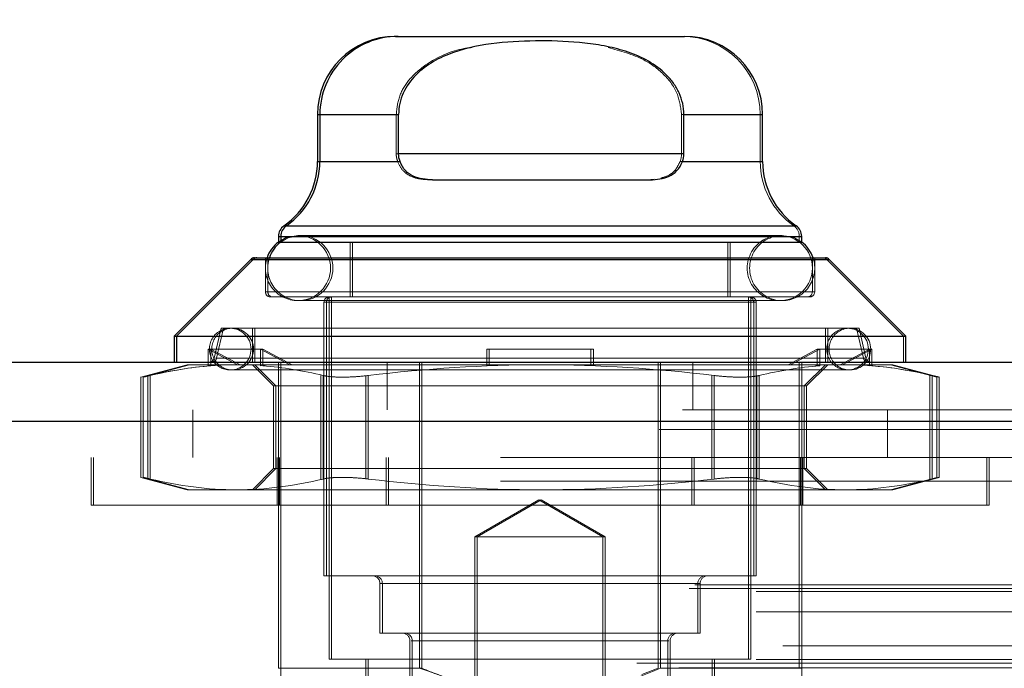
# Model space of a CAD drawing. Header units: inches. Extents: x 0.2 to 10.8, y 0.2 to 8.2.
# Tile 23 of 156: x 4.0238 to 4.0982, y 2.3393 to 2.3883. Entities that reach past the tile are written whole.
import ezdxf

# ---------------------------------------------------------------- set-up
doc = ezdxf.new("R2010")
doc.units = ezdxf.units.IN
doc.header["$MEASUREMENT"] = 0
doc.linetypes.add('HIDDEN', pattern=[0.07500000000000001, 0.05, -0.025])
doc.layers.add('DIMENSIONS', color=140, linetype='Continuous')
doc.styles.add('SLDTEXTSTYLE0', font='TXT', dxfattribs={"width": 0.7})
doc.dimstyles.new('SLDDIMSTYLE0', dxfattribs={"dimtxt": 0.0849609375, "dimasz": 0.13, "dimexe": 0, "dimexo": 0.0625, "dimgap": 0.021240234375, "dimtad": 0, "dimtih": 1, "dimtoh": 1, "dimlfac": 20, "dimrnd": 1e-09, "dimzin": 12, "dimdsep": 46, "dimtxsty": 'SLDTEXTSTYLE0', "dimsah": 1, "dimcen": 0.09, "dimadec": 0, "dimazin": 3, "dimtfac": 1, "dimtofl": 0, "dimtmove": 0, "dimatfit": 3, "dimfxl": 0, "dimfrac": 2, "dimtolj": 1, "dimtzin": 12, "dimarcsym": 0})

# ---------------------------------------------------------------- blocks, each defined once
blk = doc.blocks.new('_D_26')
at = {"layer": 'DIMENSIONS'}
for p, q in [((2.900576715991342, 2.363967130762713), (2.900576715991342, 2.770758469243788)), ((4.577476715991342, 2.363967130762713), (4.577476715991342, 2.770758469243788)), ((2.900576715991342, 2.645758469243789), (3.460934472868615, 2.645758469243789)), ((3.576060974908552, 2.645758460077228), (3.547530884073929, 2.645758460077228)), ((3.547530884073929, 2.645758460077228), (3.547530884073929, 2.510727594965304)), ((3.899209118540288, 2.645758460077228), (3.927739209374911, 2.645758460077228)), ((3.927739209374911, 2.645758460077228), (3.927739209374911, 2.510727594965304)), ((4.577476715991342, 2.645758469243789), (4.014335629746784, 2.645758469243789)), ((3.547530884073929, 2.510727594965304), (3.576060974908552, 2.510727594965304)), ((3.927739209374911, 2.510727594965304), (3.899209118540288, 2.510727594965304))]:
    blk.add_line(p, q, dxfattribs=at)
for points in [[(2.900576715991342, 2.645758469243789), (3.030576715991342, 2.625758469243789), (3.030576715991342, 2.665758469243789)], [(4.577476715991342, 2.645758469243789), (4.447476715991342, 2.665758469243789), (4.447476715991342, 2.625758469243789)]]:
    blk.add_solid(points, dxfattribs=at)
at = {"layer": 'DIMENSIONS', "char_height": 0.08333333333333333, "attachment_point": 1, "style": 'SLDTEXTSTYLE0'}
for s, insert in [('33.54', (3.576060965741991, 2.772200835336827)), ('851.9', (3.576060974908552, 2.618149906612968))]:
    blk.add_mtext(s, dxfattribs=dict(at, insert=insert))

msp = doc.modelspace()

# ---------------------------------------------------------------- linework, layer by layer
at = {"color": 7, "linetype": 'Continuous', "lineweight": 25}
for p, q in [((4.052239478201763, 2.387030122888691), (4.052419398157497, 2.387030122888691)), ((4.052419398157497, 2.387030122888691), (4.074072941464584, 2.387030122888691)), ((4.046333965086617, 2.381124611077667), (4.046333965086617, 2.377577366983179)), ((4.046333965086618, 2.381124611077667), (4.046513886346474, 2.381124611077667)), ((4.046513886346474, 2.381124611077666), (4.046513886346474, 2.377577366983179)), ((4.046513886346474, 2.381124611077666), (4.052464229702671, 2.381124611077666)), ((4.052464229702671, 2.378171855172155), (4.052464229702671, 2.381124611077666)), ((4.07402810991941, 2.378171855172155), (4.07402810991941, 2.381124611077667)), ((4.07402810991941, 2.381124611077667), (4.079978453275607, 2.381124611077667)), ((4.079978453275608, 2.377577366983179), (4.079978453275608, 2.381124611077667)), ((4.07402810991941, 2.378171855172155), (4.052464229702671, 2.378171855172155)), ((4.046333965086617, 2.377577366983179), (4.046513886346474, 2.377577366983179)), ((4.046513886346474, 2.377577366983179), (4.052574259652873, 2.377577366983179)), ((4.073918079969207, 2.377577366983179), (4.079978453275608, 2.377577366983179)), ((4.055033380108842, 2.376203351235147), (4.071458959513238, 2.376203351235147)), ((4.043803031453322, 2.372730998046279), (4.043982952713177, 2.372730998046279)), ((4.043982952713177, 2.372730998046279), (4.082509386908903, 2.37273099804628)), ((4.043381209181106, 2.37192326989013), (4.043381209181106, 2.371496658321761)), ((4.043381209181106, 2.37192326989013), (4.043561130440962, 2.37192326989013)), ((4.043561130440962, 2.37192326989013), (4.043561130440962, 2.371496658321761)), ((4.043561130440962, 2.37192326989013), (4.082931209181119, 2.37192326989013)), ((4.082931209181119, 2.371496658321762), (4.082931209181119, 2.37192326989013)), ((4.043381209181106, 2.371478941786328), (4.043537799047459, 2.371478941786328)), ((4.043561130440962, 2.371478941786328), (4.082931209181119, 2.371478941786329)), ((4.041575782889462, 2.370297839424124), (4.041755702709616, 2.370297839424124)), ((4.041755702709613, 2.370297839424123), (4.084736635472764, 2.370297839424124)), ((4.041297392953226, 2.370182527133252), (4.035507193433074, 2.3643923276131)), ((4.041477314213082, 2.370182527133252), (4.03568711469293, 2.3643923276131)), ((4.041297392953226, 2.370182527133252), (4.041477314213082, 2.370182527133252)), ((4.041477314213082, 2.370182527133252), (4.085015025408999, 2.370182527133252)), ((4.09080522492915, 2.364392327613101), (4.085015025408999, 2.370182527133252)), ((4.035507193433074, 2.3643923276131), (4.035507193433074, 2.362423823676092)), ((4.035507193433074, 2.3643923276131), (4.035687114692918, 2.3643923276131)), ((4.03568711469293, 2.3643923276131), (4.03568711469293, 2.362423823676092)), ((4.03568711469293, 2.3643923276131), (4.09080522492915, 2.364392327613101)), ((4.09080522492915, 2.362423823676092), (4.09080522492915, 2.364392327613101)), ((2.873924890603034, 2.362423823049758), (4.604104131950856, 2.362423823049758)), ((2.872157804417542, 2.357961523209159), (4.605871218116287, 2.357961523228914))]:
    msp.add_line(p, q, dxfattribs=at)
at = {"color": 7, "linetype": 'HIDDEN', "lineweight": 18}
for p, q in [((4.052284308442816, 2.381124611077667), (4.046333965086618, 2.381124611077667)), ((4.046513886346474, 2.381124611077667), (4.052284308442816, 2.381124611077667)), ((4.052464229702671, 2.381124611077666), (4.046513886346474, 2.381124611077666)), ((4.052284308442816, 2.378171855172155), (4.052284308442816, 2.381124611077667)), ((4.073848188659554, 2.381124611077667), (4.079798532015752, 2.381124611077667)), ((4.073848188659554, 2.378171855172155), (4.073848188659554, 2.381124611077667)), ((4.079978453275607, 2.381124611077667), (4.07402810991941, 2.381124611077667)), ((4.079798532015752, 2.377577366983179), (4.079798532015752, 2.381124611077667)), ((4.052284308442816, 2.378171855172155), (4.073848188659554, 2.378171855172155)), ((4.052284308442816, 2.378171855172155), (4.073848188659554, 2.378171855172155)), ((4.07402810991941, 2.378171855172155), (4.052464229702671, 2.378171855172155)), ((4.052394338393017, 2.377577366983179), (4.046333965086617, 2.377577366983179)), ((4.046513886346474, 2.377577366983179), (4.052394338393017, 2.377577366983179)), ((4.052574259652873, 2.377577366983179), (4.046513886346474, 2.377577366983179)), ((4.073738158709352, 2.377577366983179), (4.079798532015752, 2.377577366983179)), ((4.079978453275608, 2.377577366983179), (4.073918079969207, 2.377577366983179)), ((4.054853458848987, 2.376203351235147), (4.055033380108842, 2.376203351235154)), ((4.071787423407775, 2.376250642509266), (4.071279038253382, 2.376203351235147)), ((4.082329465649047, 2.372730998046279), (4.043803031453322, 2.372730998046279)), ((4.043982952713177, 2.372730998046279), (4.082329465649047, 2.372730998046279)), ((4.082509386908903, 2.37273099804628), (4.043982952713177, 2.372730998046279)), ((4.082751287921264, 2.37192326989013), (4.043381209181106, 2.37192326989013)), ((4.043561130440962, 2.37192326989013), (4.082751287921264, 2.37192326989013)), ((4.082931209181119, 2.37192326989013), (4.043561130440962, 2.37192326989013)), ((4.045037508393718, 2.371988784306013), (4.044857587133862, 2.371988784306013)), ((4.081454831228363, 2.371988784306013), (4.045037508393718, 2.371988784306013)), ((4.082751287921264, 2.371478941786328), (4.082751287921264, 2.37192326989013)), ((4.043381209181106, 2.371496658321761), (4.043381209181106, 2.371478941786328)), ((4.043561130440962, 2.371496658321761), (4.043561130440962, 2.371478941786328)), ((4.048794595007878, 2.371478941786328), (4.048794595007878, 2.367345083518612)), ((4.048974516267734, 2.371478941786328), (4.048974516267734, 2.367345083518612)), ((4.077337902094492, 2.367345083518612), (4.077337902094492, 2.371478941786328)), ((4.077517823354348, 2.367345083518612), (4.077517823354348, 2.371478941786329)), ((4.082931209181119, 2.371478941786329), (4.082931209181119, 2.371496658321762)), ((4.042396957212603, 2.370297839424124), (4.042396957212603, 2.367738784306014)), ((4.042576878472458, 2.370297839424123), (4.042576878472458, 2.367738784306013)), ((4.083735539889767, 2.367738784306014), (4.083735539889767, 2.370297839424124)), ((4.083915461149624, 2.367738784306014), (4.083915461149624, 2.370297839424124)), ((4.084835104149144, 2.370182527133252), (4.041297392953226, 2.370182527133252)), ((4.041477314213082, 2.370182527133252), (4.084835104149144, 2.370182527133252)), ((4.085015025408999, 2.370182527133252), (4.041477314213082, 2.370182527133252)), ((4.090625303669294, 2.3643923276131), (4.084835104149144, 2.370182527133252)), ((4.083735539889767, 2.367738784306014), (4.042396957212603, 2.367738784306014)), ((4.042576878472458, 2.367738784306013), (4.083915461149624, 2.367738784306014)), ((4.042790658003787, 2.367345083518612), (4.04297057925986, 2.367345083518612)), ((4.04297057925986, 2.367345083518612), (4.083521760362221, 2.367345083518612)), ((4.047219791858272, 2.367345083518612), (4.047219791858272, 2.339982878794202)), ((4.047399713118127, 2.367345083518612), (4.047399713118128, 2.339982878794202)), ((4.078912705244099, 2.339982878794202), (4.078912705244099, 2.367345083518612)), ((4.079092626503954, 2.339982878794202), (4.079092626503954, 2.367345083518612)), ((4.044857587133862, 2.367067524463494), (4.045037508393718, 2.367067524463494)), ((4.045037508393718, 2.367067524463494), (4.081454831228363, 2.367067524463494)), ((4.0793064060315, 2.36695138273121), (4.04682609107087, 2.36695138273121)), ((4.04682609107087, 2.36695138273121), (4.04682609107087, 2.346282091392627)), ((4.047006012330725, 2.36695138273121), (4.079486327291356, 2.366951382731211)), ((4.047006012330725, 2.36695138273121), (4.047006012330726, 2.346282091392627)), ((4.0793064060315, 2.346282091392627), (4.0793064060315, 2.36695138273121)), ((4.079486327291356, 2.346282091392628), (4.079486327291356, 2.366951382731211)), ((4.039050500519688, 2.364982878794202), (4.038530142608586, 2.362728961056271)), ((4.039230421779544, 2.364982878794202), (4.038710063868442, 2.362728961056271)), ((4.039050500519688, 2.364982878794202), (4.039230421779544, 2.364982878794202)), ((4.039230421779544, 2.364982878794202), (4.087261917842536, 2.364982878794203)), ((4.041412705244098, 2.364982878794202), (4.041412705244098, 2.362423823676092)), ((4.041592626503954, 2.364982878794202), (4.041592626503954, 2.362423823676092)), ((4.084719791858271, 2.362423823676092), (4.084719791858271, 2.364982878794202)), ((4.084899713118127, 2.362423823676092), (4.084899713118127, 2.364982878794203)), ((4.087602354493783, 2.362728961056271), (4.087081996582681, 2.364982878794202)), ((4.087782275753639, 2.362728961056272), (4.087261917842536, 2.364982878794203)), ((4.090625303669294, 2.362423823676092), (4.090625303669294, 2.3643923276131)), ((4.040299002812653, 2.362226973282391), (4.038083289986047, 2.363408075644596)), ((4.038263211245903, 2.363408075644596), (4.038083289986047, 2.363408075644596)), ((4.038083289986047, 2.363408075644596), (4.038083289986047, 2.362149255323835)), ((4.038263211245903, 2.362149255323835), (4.038263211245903, 2.363408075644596)), ((4.042200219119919, 2.363408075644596), (4.038263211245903, 2.363408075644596)), ((4.038263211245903, 2.363408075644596), (4.040478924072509, 2.362226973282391)), ((4.044236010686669, 2.362226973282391), (4.042020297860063, 2.363408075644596)), ((4.042020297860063, 2.363408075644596), (4.042020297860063, 2.362149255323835)), ((4.042200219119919, 2.362149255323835), (4.042200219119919, 2.363408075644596)), ((4.042200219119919, 2.363408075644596), (4.044415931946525, 2.362226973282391)), ((4.059129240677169, 2.362149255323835), (4.059129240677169, 2.363408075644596)), ((4.059309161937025, 2.363408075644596), (4.059129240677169, 2.363408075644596)), ((4.059309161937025, 2.363408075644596), (4.067183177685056, 2.363408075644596)), ((4.059309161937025, 2.363408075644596), (4.059309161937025, 2.362226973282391)), ((4.067003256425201, 2.362149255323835), (4.067003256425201, 2.363408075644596)), ((4.067183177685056, 2.363408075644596), (4.067183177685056, 2.362226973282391)), ((4.084112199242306, 2.363408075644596), (4.081896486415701, 2.362226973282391)), ((4.082076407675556, 2.362226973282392), (4.084292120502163, 2.363408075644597)), ((4.084112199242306, 2.363408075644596), (4.084292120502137, 2.363408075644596)), ((4.084112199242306, 2.362149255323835), (4.084112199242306, 2.363408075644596)), ((4.084292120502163, 2.363408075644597), (4.088229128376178, 2.363408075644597)), ((4.084292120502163, 2.363408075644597), (4.084292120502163, 2.362149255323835)), ((4.088049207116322, 2.363408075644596), (4.085833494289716, 2.362226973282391)), ((4.086013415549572, 2.362226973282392), (4.088229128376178, 2.363408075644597)), ((4.088049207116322, 2.362149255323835), (4.088049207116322, 2.363408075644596)), ((4.088229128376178, 2.363408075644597), (4.088229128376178, 2.362149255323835)), ((4.036491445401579, 2.362226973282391), (4.032989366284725, 2.361288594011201)), ((4.036671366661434, 2.362226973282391), (4.033169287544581, 2.3612885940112)), ((4.036491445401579, 2.362226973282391), (4.036671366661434, 2.362226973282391)), ((4.036671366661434, 2.362226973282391), (4.038517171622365, 2.362226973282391)), ((4.038083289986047, 2.362149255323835), (4.038337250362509, 2.362226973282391)), ((4.038263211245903, 2.362149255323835), (4.038517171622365, 2.362226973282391)), ((4.038517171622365, 2.362226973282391), (4.040478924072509, 2.362226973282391)), ((4.087602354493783, 2.362728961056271), (4.038618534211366, 2.362728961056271)), ((4.038710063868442, 2.362728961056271), (4.087693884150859, 2.362728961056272)), ((4.042454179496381, 2.362226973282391), (4.040478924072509, 2.362226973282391)), ((4.041412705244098, 2.362226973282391), (4.043011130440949, 2.360628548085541)), ((4.041592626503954, 2.362226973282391), (4.043191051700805, 2.360628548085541)), ((4.042020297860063, 2.362149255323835), (4.042274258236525, 2.362226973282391)), ((4.042200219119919, 2.362149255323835), (4.042454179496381, 2.362226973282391)), ((4.042454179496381, 2.362226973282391), (4.063246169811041, 2.362226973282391)), ((4.043381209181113, 2.358823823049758), (4.043381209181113, 2.362423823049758)), ((4.043561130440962, 2.339293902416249), (4.043561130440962, 2.362423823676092)), ((4.051606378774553, 2.358823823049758), (4.051606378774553, 2.362423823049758)), ((4.054045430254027, 2.339293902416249), (4.054045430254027, 2.362423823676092)), ((4.054225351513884, 2.339293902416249), (4.054225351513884, 2.362423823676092)), ((4.059309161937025, 2.362149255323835), (4.059309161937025, 2.362226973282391)), ((4.063246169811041, 2.362226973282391), (4.084038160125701, 2.362226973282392)), ((4.067183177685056, 2.362149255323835), (4.067183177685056, 2.362226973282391)), ((4.072087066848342, 2.339293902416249), (4.072087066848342, 2.362423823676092)), ((4.072266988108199, 2.33929390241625), (4.072266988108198, 2.362423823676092)), ((4.074706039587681, 2.358823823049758), (4.074706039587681, 2.362423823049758)), ((4.082751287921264, 2.339293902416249), (4.082751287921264, 2.362423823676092)), ((4.08293120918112, 2.358823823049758), (4.08293120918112, 2.362423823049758)), ((4.083121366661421, 2.360628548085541), (4.084719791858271, 2.362226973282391)), ((4.083301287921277, 2.360628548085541), (4.084899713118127, 2.362226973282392)), ((4.084112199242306, 2.362149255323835), (4.083858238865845, 2.362226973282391)), ((4.084292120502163, 2.362149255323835), (4.084038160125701, 2.362226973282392)), ((4.086013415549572, 2.362226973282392), (4.084038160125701, 2.362226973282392)), ((4.087975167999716, 2.362226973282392), (4.086013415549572, 2.362226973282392)), ((4.088049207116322, 2.362149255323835), (4.08779524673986, 2.362226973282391)), ((4.088229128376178, 2.362149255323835), (4.087975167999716, 2.362226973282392)), ((4.087975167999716, 2.362226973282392), (4.089820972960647, 2.362226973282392)), ((4.093143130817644, 2.361288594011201), (4.089641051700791, 2.362226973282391)), ((4.0933230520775, 2.361288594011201), (4.089820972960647, 2.362226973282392)), ((4.032989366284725, 2.361300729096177), (4.032989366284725, 2.353704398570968)), ((4.033169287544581, 2.361300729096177), (4.033169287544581, 2.353704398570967)), ((4.033516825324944, 2.361412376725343), (4.033516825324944, 2.353592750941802)), ((4.033516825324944, 2.361412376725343), (4.033516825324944, 2.353592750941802)), ((4.0336967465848, 2.361412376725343), (4.0336967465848, 2.353592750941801)), ((4.0336967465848, 2.361412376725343), (4.0336967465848, 2.353592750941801)), ((4.039739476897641, 2.36183327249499), (4.039919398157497, 2.36183327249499)), ((4.039919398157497, 2.36183327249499), (4.086572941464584, 2.36183327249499)), ((4.046586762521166, 2.361412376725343), (4.046586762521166, 2.353592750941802)), ((4.046586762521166, 2.361412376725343), (4.046586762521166, 2.353592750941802)), ((4.046766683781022, 2.361412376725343), (4.046766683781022, 2.353592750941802)), ((4.046766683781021, 2.361412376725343), (4.046766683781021, 2.353592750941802)), ((4.049996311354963, 2.361412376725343), (4.049996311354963, 2.353592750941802)), ((4.049996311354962, 2.361412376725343), (4.049996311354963, 2.353592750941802)), ((4.050176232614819, 2.361412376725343), (4.05017623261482, 2.353592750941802)), ((4.050176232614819, 2.361412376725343), (4.050176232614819, 2.353592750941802)), ((4.076136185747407, 2.361412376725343), (4.076136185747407, 2.353592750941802)), ((4.076136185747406, 2.361412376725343), (4.076136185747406, 2.353592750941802)), ((4.076316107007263, 2.361412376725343), (4.076316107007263, 2.353592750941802)), ((4.076316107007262, 2.361412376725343), (4.076316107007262, 2.353592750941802)), ((4.079545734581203, 2.361412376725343), (4.079545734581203, 2.353592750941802)), ((4.079545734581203, 2.361412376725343), (4.079545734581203, 2.353592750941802)), ((4.07972565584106, 2.361412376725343), (4.07972565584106, 2.353592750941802)), ((4.07972565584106, 2.361412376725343), (4.07972565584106, 2.353592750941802)), ((4.092615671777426, 2.361412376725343), (4.092615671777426, 2.353592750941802)), ((4.092615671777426, 2.361412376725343), (4.092615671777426, 2.353592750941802)), ((4.092795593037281, 2.361412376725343), (4.092795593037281, 2.353592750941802)), ((4.092795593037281, 2.361412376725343), (4.092795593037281, 2.353592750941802)), ((4.093143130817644, 2.353704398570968), (4.093143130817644, 2.361300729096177)), ((4.0933230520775, 2.353704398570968), (4.0933230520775, 2.361300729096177)), ((4.043011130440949, 2.360628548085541), (4.043191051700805, 2.360628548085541)), ((4.043011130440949, 2.360628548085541), (4.043011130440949, 2.354376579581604)), ((4.043191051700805, 2.360628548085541), (4.080614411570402, 2.360628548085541)), ((4.043191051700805, 2.360628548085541), (4.043191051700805, 2.354376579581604)), ((4.080614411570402, 2.360628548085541), (4.083301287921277, 2.360628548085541)), ((4.083121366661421, 2.354376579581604), (4.083121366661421, 2.360628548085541)), ((4.083301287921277, 2.354376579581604), (4.083301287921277, 2.360628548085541)), ((2.873924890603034, 2.358823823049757), (4.604104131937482, 2.358823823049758)), ((4.036906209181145, 2.358823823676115), (4.036906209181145, 2.355223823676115)), ((4.043381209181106, 2.339293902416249), (4.043381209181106, 2.358823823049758)), ((4.08293120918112, 2.33929390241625), (4.08293120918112, 2.358823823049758)), ((4.089406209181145, 2.355223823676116), (4.089406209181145, 2.358823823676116)), ((4.605871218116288, 2.357961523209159), (2.872157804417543, 2.357961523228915)), ((2.872157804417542, 2.357336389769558), (4.605871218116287, 2.357336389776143)), ((4.605871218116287, 2.357336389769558), (2.872157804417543, 2.357336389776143)), ((4.560156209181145, 2.355223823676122), (2.917906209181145, 2.355223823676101)), ((4.029216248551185, 2.355223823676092), (4.029216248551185, 2.351623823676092)), ((4.029396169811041, 2.355223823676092), (4.029396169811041, 2.351623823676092)), ((4.043291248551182, 2.351623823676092), (4.043291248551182, 2.355223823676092)), ((4.043471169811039, 2.351623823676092), (4.043471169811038, 2.355223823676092)), ((4.051516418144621, 2.351623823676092), (4.051516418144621, 2.355223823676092)), ((4.051696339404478, 2.351623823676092), (4.051696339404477, 2.355223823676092)), ((4.074616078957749, 2.351623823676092), (4.074616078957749, 2.355223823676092)), ((4.074796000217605, 2.351623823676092), (4.074796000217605, 2.355223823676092)), ((4.082841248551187, 2.351623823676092), (4.082841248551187, 2.355223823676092)), ((4.083021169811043, 2.351623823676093), (4.083021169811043, 2.355223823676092)), ((4.096916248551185, 2.351623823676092), (4.096916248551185, 2.355223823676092)), ((4.097096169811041, 2.351623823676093), (4.09709616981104, 2.355223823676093)), ((4.043011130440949, 2.354376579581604), (4.041412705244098, 2.352778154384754)), ((4.043191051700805, 2.354376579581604), (4.041592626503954, 2.352778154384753)), ((4.043011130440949, 2.354376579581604), (4.043191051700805, 2.354376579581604)), ((4.043191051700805, 2.354376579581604), (4.080614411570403, 2.354376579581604)), ((4.080614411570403, 2.354376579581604), (4.083301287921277, 2.354376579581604)), ((4.084719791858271, 2.352778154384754), (4.083121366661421, 2.354376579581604)), ((4.084899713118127, 2.352778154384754), (4.083301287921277, 2.354376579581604)), ((2.917906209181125, 2.353423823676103), (4.560156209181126, 2.353423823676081)), ((2.917906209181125, 2.353423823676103), (4.560156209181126, 2.353423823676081)), ((4.560156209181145, 2.353423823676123), (2.917906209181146, 2.353423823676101)), ((4.560156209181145, 2.353423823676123), (2.917906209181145, 2.353423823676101)), ((4.032989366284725, 2.353716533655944), (4.036491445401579, 2.352778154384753)), ((4.033169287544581, 2.353716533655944), (4.036671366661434, 2.352778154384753)), ((4.089641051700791, 2.352778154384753), (4.093143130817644, 2.353716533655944)), ((4.089820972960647, 2.352778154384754), (4.0933230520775, 2.353716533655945)), ((4.036491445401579, 2.352778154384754), (4.036671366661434, 2.352778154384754)), ((4.036671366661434, 2.352778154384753), (4.040231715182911, 2.352778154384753)), ((4.040231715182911, 2.352778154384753), (4.063246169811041, 2.352778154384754)), ((4.063246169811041, 2.352778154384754), (4.08626062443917, 2.352778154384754)), ((4.08626062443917, 2.352778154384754), (4.089820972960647, 2.352778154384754)), ((4.029396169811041, 2.351623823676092), (4.029216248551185, 2.351623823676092)), ((4.097096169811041, 2.351623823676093), (4.029396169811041, 2.351623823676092)), ((4.063066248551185, 2.3520270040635), (4.058226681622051, 2.349232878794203)), ((4.063246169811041, 2.3520270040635), (4.058406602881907, 2.349232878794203)), ((4.067905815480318, 2.349232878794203), (4.063066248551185, 2.3520270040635)), ((4.068085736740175, 2.349232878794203), (4.063246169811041, 2.3520270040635)), ((4.058226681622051, 2.349232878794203), (4.058406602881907, 2.349232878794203)), ((4.058226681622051, 2.349232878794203), (4.058226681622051, 2.320773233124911)), ((4.058406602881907, 2.349232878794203), (4.068085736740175, 2.349232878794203)), ((4.058406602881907, 2.349232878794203), (4.058406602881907, 2.320773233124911)), ((4.067905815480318, 2.320773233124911), (4.067905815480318, 2.349232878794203)), ((4.068085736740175, 2.320773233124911), (4.068085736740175, 2.349232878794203)), ((4.04682609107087, 2.346282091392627), (4.047006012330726, 2.346282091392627)), ((4.047006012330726, 2.346282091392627), (4.079486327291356, 2.346282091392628)), ((4.075074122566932, 2.345691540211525), (4.051058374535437, 2.345691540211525)), ((4.051058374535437, 2.345691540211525), (4.051058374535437, 2.34195138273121)), ((4.051238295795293, 2.345691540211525), (4.075254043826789, 2.345691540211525)), ((4.051238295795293, 2.345691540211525), (4.051238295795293, 2.34195138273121)), ((4.075074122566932, 2.34195138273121), (4.075074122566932, 2.345691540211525)), ((4.075254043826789, 2.341951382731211), (4.075254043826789, 2.345691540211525)), ((2.874423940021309, 2.345331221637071), (4.603605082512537, 2.345331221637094)), ((2.874862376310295, 2.345590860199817), (4.603166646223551, 2.345590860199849)), ((2.87949271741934, 2.345090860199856), (4.598536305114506, 2.345090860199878)), ((2.879492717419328, 2.345090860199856), (4.598536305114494, 2.345090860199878)), ((2.87949271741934, 2.343571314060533), (4.598536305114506, 2.343571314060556)), ((4.051058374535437, 2.34195138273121), (4.051238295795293, 2.34195138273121)), ((4.051238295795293, 2.34195138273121), (4.075254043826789, 2.341951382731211)), ((4.053322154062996, 2.341360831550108), (4.053322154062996, 2.32699075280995)), ((4.072810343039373, 2.341360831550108), (4.053412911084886, 2.341360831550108)), ((4.053502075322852, 2.341360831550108), (4.07289950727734, 2.341360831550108)), ((4.053502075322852, 2.341360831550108), (4.053502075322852, 2.32699075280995)), ((4.072810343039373, 2.32699075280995), (4.072810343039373, 2.341360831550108)), ((4.07299026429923, 2.326990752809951), (4.07299026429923, 2.341360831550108)), ((2.881512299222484, 2.34098636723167), (4.596516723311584, 2.340986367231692)), ((4.605146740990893, 2.340372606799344), (2.872889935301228, 2.340372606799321)), ((2.87949271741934, 2.339950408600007), (4.598536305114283, 2.33995040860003)), ((4.597977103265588, 2.339954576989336), (2.880050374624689, 2.339954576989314)), ((4.047219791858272, 2.339982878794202), (4.047399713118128, 2.339982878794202)), ((4.047399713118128, 2.339982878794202), (4.079092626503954, 2.339982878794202)), ((4.049975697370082, 2.339982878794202), (4.049975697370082, 2.336045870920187)), ((4.050155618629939, 2.339982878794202), (4.050155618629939, 2.336045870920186)), ((4.076156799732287, 2.336045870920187), (4.076156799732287, 2.339982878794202)), ((4.076336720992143, 2.336045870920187), (4.076336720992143, 2.339982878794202)), ((2.870461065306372, 2.339671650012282), (4.607567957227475, 2.339671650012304)), ((2.873642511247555, 2.339321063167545), (4.604386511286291, 2.339321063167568)), ((4.043381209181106, 2.339293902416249), (4.043561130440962, 2.339293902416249)), ((4.043561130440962, 2.339293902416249), (4.054225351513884, 2.339293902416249)), ((4.054045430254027, 2.339293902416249), (4.055456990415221, 2.338822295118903)), ((4.070855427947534, 2.338822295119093), (4.072087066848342, 2.339293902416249)), ((4.072266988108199, 2.33929390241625), (4.08293120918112, 2.33929390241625))]:
    msp.add_line(p, q, dxfattribs=at)
at = {"color": 7, "linetype": 'HIDDEN', "lineweight": 18, "flags": 128}
for points in [[(4.044857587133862, 2.371988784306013), (4.043915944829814, 2.37180148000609), (4.043381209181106, 2.371496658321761)], [(4.045037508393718, 2.371988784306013), (4.04409586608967, 2.37180148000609), (4.043537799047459, 2.371478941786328)], [(4.082931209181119, 2.371496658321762), (4.082396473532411, 2.37180148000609), (4.081454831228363, 2.371988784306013)]]:
    msp.add_lwpolyline(points, dxfattribs=at)
at = {"color": 7, "linetype": 'Continuous', "lineweight": 25}
for centre, radius, start, end in [((4.052239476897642, 2.381124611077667), 0.005905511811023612, 90, 180), ((4.052419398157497, 2.381124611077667), 0.005905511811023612, 90, 180.0000000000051), ((4.074072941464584, 2.381124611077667), 0.005905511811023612, 0, 90), ((4.040428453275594, 2.377577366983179), 0.005905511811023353, 304.8499045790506, 0), ((4.04060837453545, 2.377577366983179), 0.00590551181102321, 304.849904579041, 0), ((4.08588396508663, 2.377577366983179), 0.005905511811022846, 180, 235.1500954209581), ((4.044365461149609, 2.37192326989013), 0.0009842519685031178, 124.8499045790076, 180), ((4.044545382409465, 2.37192326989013), 0.0009842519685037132, 124.8499045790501, 180), ((4.081946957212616, 2.37192326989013), 0.0009842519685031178, 359.999999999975, 55.15009542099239), ((4.044857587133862, 2.369528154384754), 0.002460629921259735, 126.869897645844, 161.7719472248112), ((4.045037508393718, 2.369528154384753), 0.002460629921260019, 127.5520488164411, 161.7719472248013), ((4.081454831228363, 2.369528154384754), 0.002460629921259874, 18.22805277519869, 53.13010235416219), ((4.041575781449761, 2.369904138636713), 0.0003937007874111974, 90.00000000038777, 134.9999999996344), ((4.041755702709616, 2.369904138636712), 0.0003937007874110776, 90.00000000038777, 134.9999999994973), ((4.084736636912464, 2.369904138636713), 0.0003937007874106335, 45.000000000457, 89.99999999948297)]:
    msp.add_arc(centre, radius, start, end, dxfattribs=at)
at = {"color": 7, "linetype": 'HIDDEN', "lineweight": 18}
for centre, radius, start, end in [((4.073893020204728, 2.381124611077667), 0.005905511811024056, 0, 90), ((4.085704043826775, 2.377577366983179), 0.005905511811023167, 180, 235.1500954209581), ((4.08176703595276, 2.37192326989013), 0.0009842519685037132, 0, 55.15009542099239), ((4.044857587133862, 2.369528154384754), 0.002460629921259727, 270.0000000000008, 90), ((4.045037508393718, 2.369528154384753), 0.002460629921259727, 270.0000000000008, 90), ((4.081274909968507, 2.369528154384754), 0.002460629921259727, 90, 270.0000000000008), ((4.081454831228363, 2.369528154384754), 0.002460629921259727, 90, 270.0000000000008), ((4.081274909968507, 2.369528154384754), 0.002460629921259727, 270.0000000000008, 90), ((4.044857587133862, 2.369528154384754), 0.002460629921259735, 161.7719472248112, 270.0000000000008), ((4.045037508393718, 2.369528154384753), 0.002460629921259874, 161.7719472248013, 270.0000000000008), ((4.081454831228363, 2.369528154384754), 0.002460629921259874, 270.0000000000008, 18.22805277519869), ((4.084556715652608, 2.369904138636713), 0.0003937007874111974, 45.0000000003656, 89.99999999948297), ((4.042790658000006, 2.367738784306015), 0.0003937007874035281, 180.0000000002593, 269.9999999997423), ((4.042970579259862, 2.367738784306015), 0.0003937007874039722, 180.000000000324, 269.9999999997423), ((4.047219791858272, 2.36695138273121), 0.0003937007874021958, 90, 180), ((4.047399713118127, 2.36695138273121), 0.0003937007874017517, 90, 180), ((4.078912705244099, 2.36695138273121), 0.0003937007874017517, 0, 90), ((4.079092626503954, 2.366951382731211), 0.0003937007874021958, 0, 90), ((4.083341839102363, 2.367738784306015), 0.0003937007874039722, 270.0000000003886, 359.9999999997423), ((4.08352176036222, 2.367738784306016), 0.0003937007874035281, 270.0000000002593, 359.9999999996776), ((4.039739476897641, 2.363408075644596), 0.001574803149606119, 90, 270.0000000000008), ((4.039919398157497, 2.363408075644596), 0.001574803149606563, 90, 270.0000000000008), ((4.039739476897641, 2.363408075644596), 0.001574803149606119, 270.0000000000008, 90), ((4.039919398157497, 2.363408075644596), 0.001574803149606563, 270.0000000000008, 90), ((4.086393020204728, 2.363408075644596), 0.001574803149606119, 90, 270.0000000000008), ((4.086572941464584, 2.363408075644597), 0.001574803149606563, 90, 270.0000000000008), ((4.086393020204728, 2.363408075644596), 0.001574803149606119, 270.0000000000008, 90), ((4.086572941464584, 2.363408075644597), 0.001574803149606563, 270.0000000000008, 90), ((4.038146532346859, 2.362817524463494), 0.0003937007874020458, 270.0000000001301, 346.9999999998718), ((4.038326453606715, 2.362817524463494), 0.0003937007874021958, 270.0000000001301, 346.9999999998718), ((4.08798596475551, 2.362817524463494), 0.0003937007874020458, 193.0000000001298, 270.0000000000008), ((4.088165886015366, 2.362817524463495), 0.0003937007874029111, 193.0000000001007, 270.0000000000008), ((4.050467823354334, 2.345691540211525), 0.0005905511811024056, 0, 90), ((4.05064774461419, 2.345691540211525), 0.0005905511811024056, 0, 90), ((4.075664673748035, 2.345691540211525), 0.0005905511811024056, 90, 180), ((4.075844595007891, 2.345691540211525), 0.0005905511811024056, 90, 180), ((4.052731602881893, 2.341360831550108), 0.0005905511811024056, 0, 90), ((4.052911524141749, 2.341360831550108), 0.0005905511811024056, 0, 90), ((4.073400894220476, 2.341360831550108), 0.0005905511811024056, 90, 180), ((4.073580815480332, 2.341360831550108), 0.0005905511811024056, 90, 180)]:
    msp.add_arc(centre, radius, start, end, dxfattribs=at)
at = {"color": 7, "linetype": 'Continuous', "lineweight": 25}
for points, knots in [([(4.07402810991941, 2.381124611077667), (4.07402810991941, 2.381409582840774), (4.073996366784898, 2.381688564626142), (4.073874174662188, 2.382235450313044), (4.073782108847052, 2.382506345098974), (4.073547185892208, 2.383019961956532), (4.073405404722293, 2.383262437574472), (4.073078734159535, 2.383721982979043), (4.072892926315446, 2.383939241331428), (4.072297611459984, 2.384535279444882), (4.071840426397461, 2.384870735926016), (4.070863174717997, 2.385431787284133), (4.070350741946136, 2.385654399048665), (4.069292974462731, 2.386019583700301), (4.068744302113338, 2.386162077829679), (4.067647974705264, 2.386384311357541), (4.067097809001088, 2.386465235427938), (4.065443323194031, 2.386647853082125), (4.064335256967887, 2.386693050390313), (4.062113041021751, 2.386691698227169), (4.060993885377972, 2.386644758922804), (4.058776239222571, 2.386393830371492), (4.057668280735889, 2.38618719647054), (4.056096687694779, 2.385635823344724), (4.055583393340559, 2.385409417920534), (4.05461564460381, 2.384845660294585), (4.054166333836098, 2.38451206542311), (4.053377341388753, 2.383711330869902), (4.053053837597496, 2.383262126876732), (4.052705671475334, 2.382494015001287), (4.052615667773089, 2.382226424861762), (4.052495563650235, 2.381684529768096), (4.052464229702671, 2.381407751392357), (4.052464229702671, 2.381124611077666)], [0, 0, 0, 0, 0.03124999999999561, 0.03124999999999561, 0.06249999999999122, 0.06249999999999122, 0.09374999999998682, 0.09374999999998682, 0.1249999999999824, 0.1249999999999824, 0.1874999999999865, 0.1874999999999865, 0.2499999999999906, 0.2499999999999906, 0.3124999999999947, 0.3124999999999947, 0.3749999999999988, 0.3749999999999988, 0.5000000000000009, 0.5000000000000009, 0.625000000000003, 0.625000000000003, 0.750000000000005, 0.750000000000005, 0.8125000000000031, 0.8125000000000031, 0.8750000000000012, 0.8750000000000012, 0.9374999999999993, 0.9374999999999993, 0.9687499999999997, 0.9687499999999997, 1, 1, 1, 1]), ([(4.055033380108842, 2.376203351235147), (4.054772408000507, 2.376203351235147), (4.054519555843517, 2.376218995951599), (4.054032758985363, 2.376297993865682), (4.053795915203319, 2.376362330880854), (4.053360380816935, 2.37656419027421), (4.053159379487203, 2.376703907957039), (4.052818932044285, 2.377074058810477), (4.052677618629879, 2.377307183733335), (4.052574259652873, 2.377577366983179)], [0, 0, 0, 0, 0.25, 0.25, 0.5, 0.5, 0.75, 0.75, 1, 1, 1, 1]), ([(4.071458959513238, 2.376203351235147), (4.071719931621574, 2.376203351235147), (4.071972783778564, 2.376218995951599), (4.072459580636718, 2.376297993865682), (4.072696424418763, 2.376362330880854), (4.073131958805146, 2.37656419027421), (4.073332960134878, 2.376703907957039), (4.073673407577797, 2.377074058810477), (4.073814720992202, 2.377307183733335), (4.073918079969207, 2.377577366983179)], [0, 0, 0, 0, 0.25, 0.25, 0.5, 0.5, 0.75, 0.75, 1, 1, 1, 1])]:
    msp.add_open_spline(points, degree=3, knots=knots, dxfattribs=at)
at = {"color": 7, "linetype": 'HIDDEN', "lineweight": 18}
for points, knots in [([(4.052284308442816, 2.381124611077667), (4.052338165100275, 2.381603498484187), (4.052445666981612, 2.382559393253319), (4.05331460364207, 2.383946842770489), (4.054934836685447, 2.385272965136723), (4.056645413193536, 2.386028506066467), (4.057810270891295, 2.386170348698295), (4.058015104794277, 2.386195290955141)], [0, 0, 0, 0, 0.1725933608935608, 0.3445091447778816, 0.5753624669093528, 0.925329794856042, 1, 1, 1, 1]), ([(4.068297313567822, 2.386195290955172), (4.069226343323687, 2.385942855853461), (4.07075471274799, 2.38552756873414), (4.072551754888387, 2.38423591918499), (4.073645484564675, 2.382780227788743), (4.073785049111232, 2.381640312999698), (4.073848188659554, 2.381124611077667)], [0, 0, 0, 0, 0.3528662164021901, 0.5805087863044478, 0.8102205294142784, 1, 1, 1, 1]), ([(4.052394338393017, 2.377577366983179), (4.052497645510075, 2.377307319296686), (4.052637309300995, 2.377076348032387), (4.052978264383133, 2.376704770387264), (4.053179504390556, 2.376564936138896), (4.053612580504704, 2.37636361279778), (4.053847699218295, 2.376299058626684), (4.054338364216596, 2.376218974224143), (4.054592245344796, 2.376203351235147), (4.054853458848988, 2.376203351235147)], [0, 0, 0, 0, 0.25, 0.25, 0.5, 0.5, 0.75, 0.75, 1, 1, 1, 1]), ([(4.073738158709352, 2.377577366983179), (4.073644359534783, 2.377380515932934), (4.073457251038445, 2.376987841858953), (4.072969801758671, 2.37653387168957), (4.072533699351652, 2.376399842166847), (4.072278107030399, 2.37632128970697)], [0, 0, 0, 0, 0.2938300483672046, 0.5861256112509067, 1, 1, 1, 1]), ([(4.0336967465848, 2.361412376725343), (4.033501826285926, 2.36136657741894), (4.033192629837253, 2.361293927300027), (4.033213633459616, 2.361298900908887), (4.033221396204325, 2.361300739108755)], [0, 0, 0, 0, 0.6304092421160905, 1, 1, 1, 1]), ([(4.050176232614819, 2.361412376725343), (4.049831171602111, 2.361371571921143), (4.049492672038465, 2.361340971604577), (4.048828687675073, 2.361299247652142), (4.04850599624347, 2.361288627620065), (4.047912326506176, 2.361288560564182), (4.047633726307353, 2.361299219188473), (4.047149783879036, 2.361340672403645), (4.046939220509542, 2.361371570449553), (4.046766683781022, 2.361412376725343)], [0, 0, 0, 0, 0.25, 0.25, 0.5, 0.5, 0.75, 0.75, 1, 1, 1, 1]), ([(4.07972565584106, 2.361412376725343), (4.079553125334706, 2.361371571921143), (4.079345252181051, 2.361340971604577), (4.078859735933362, 2.361299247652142), (4.078582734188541, 2.361288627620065), (4.077989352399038, 2.361288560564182), (4.077664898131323, 2.361299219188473), (4.077003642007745, 2.361340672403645), (4.076661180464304, 2.361371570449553), (4.076316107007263, 2.361412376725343)], [0, 0, 0, 0, 0.25, 0.25, 0.5, 0.5, 0.75, 0.75, 1, 1, 1, 1]), ([(4.093270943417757, 2.361300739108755), (4.093283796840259, 2.361297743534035), (4.093327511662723, 2.361287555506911), (4.093074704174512, 2.361346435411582), (4.09283276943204, 2.361403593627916), (4.092795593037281, 2.361412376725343)], [0, 0, 0, 0, 0.2606228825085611, 0.8863851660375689, 1, 1, 1, 1]), ([(4.033221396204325, 2.353704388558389), (4.033208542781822, 2.35370738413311), (4.033164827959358, 2.353717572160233), (4.033417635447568, 2.353658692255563), (4.033659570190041, 2.353601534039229), (4.0336967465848, 2.353592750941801)], [0, 0, 0, 0, 0.26062288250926, 0.8863851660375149, 1, 1, 1, 1]), ([(4.046766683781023, 2.353592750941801), (4.046939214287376, 2.353633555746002), (4.047147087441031, 2.353664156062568), (4.04763260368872, 2.353705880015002), (4.047909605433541, 2.35371650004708), (4.048502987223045, 2.353716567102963), (4.048827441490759, 2.353705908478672), (4.049488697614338, 2.353664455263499), (4.04983115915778, 2.353633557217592), (4.05017623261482, 2.353592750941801)], [0, 0, 0, 0, 0.25, 0.25, 0.5, 0.5, 0.75, 0.75, 1, 1, 1, 1]), ([(4.076316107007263, 2.353592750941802), (4.07666116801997, 2.353633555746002), (4.076999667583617, 2.353664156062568), (4.07766365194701, 2.353705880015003), (4.077986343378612, 2.35371650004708), (4.078580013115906, 2.353716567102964), (4.078858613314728, 2.353705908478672), (4.079342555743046, 2.3536644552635), (4.079553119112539, 2.353633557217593), (4.07972565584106, 2.353592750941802)], [0, 0, 0, 0, 0.25, 0.25, 0.5, 0.5, 0.75, 0.75, 1, 1, 1, 1]), ([(4.092795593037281, 2.353592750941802), (4.092990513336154, 2.353638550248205), (4.093299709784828, 2.353711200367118), (4.093278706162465, 2.353706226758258), (4.093270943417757, 2.35370438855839)], [0, 0, 0, 0, 0.6304092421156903, 1, 1, 1, 1]), ([(4.043561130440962, 2.337380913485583), (4.043561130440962, 2.337413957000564), (4.043561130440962, 2.337488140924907), (4.043561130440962, 2.338339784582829), (4.043561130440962, 2.339069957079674), (4.043561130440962, 2.339293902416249)], [0, 0, 0, 0, 0.35767703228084, 0.8029982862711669, 1, 1, 1, 1]), ([(4.059587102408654, 2.337692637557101), (4.05835525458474, 2.337963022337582), (4.056525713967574, 2.338364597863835), (4.054791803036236, 2.339065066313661), (4.054225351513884, 2.339293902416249)], [0, 0, 0, 0, 0.6733099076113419, 1, 1, 1, 1]), ([(4.072266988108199, 2.33929390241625), (4.070947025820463, 2.33875899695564), (4.06905570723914, 2.337992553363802), (4.067037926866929, 2.337762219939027), (4.066428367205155, 2.337692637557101)], [0, 0, 0, 0, 0.6979058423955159, 0.9999999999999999, 0.9999999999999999, 0.9999999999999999, 0.9999999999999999]), ([(4.08293120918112, 2.337380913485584), (4.08293120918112, 2.337413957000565), (4.08293120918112, 2.337488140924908), (4.08293120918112, 2.338339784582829), (4.08293120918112, 2.339069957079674), (4.08293120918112, 2.33929390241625)], [0, 0, 0, 0, 0.3576770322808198, 0.802998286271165, 1, 1, 1, 1])]:
    msp.add_open_spline(points, degree=3, knots=knots, dxfattribs=at)
for points in [[(4.052284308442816, 2.378171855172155), (4.052284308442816, 2.377964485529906), (4.052323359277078, 2.377762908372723), (4.052394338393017, 2.377577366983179)], [(4.073848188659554, 2.378171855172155), (4.073848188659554, 2.377964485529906), (4.073809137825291, 2.377762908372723), (4.073738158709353, 2.377577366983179)], [(4.033696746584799, 2.361412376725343), (4.035867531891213, 2.361925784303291), (4.038044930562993, 2.362226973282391), (4.040231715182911, 2.362226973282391)], [(4.038263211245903, 2.362149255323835), (4.036735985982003, 2.362029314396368), (4.035214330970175, 2.361771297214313), (4.0336967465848, 2.361412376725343)], [(4.046766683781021, 2.361412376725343), (4.045249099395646, 2.361771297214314), (4.043727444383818, 2.362029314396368), (4.042200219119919, 2.362149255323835)], [(4.063246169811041, 2.362226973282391), (4.058872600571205, 2.362226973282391), (4.054517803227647, 2.361925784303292), (4.050176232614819, 2.361412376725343)], [(4.076316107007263, 2.361412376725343), (4.071974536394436, 2.361925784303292), (4.067619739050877, 2.362226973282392), (4.063246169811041, 2.362226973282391)], [(4.07972565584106, 2.361412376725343), (4.081243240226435, 2.361771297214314), (4.082764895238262, 2.362029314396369), (4.084292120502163, 2.362149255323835)], [(4.08626062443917, 2.362226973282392), (4.088447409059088, 2.362226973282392), (4.090624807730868, 2.361925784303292), (4.092795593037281, 2.361412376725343)], [(4.088229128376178, 2.362149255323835), (4.089756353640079, 2.362029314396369), (4.091278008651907, 2.361771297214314), (4.092795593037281, 2.361412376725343)], [(4.0336967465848, 2.353592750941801), (4.035867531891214, 2.353079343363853), (4.038044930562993, 2.352778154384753), (4.040231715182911, 2.352778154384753)], [(4.040231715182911, 2.352778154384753), (4.042418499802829, 2.352778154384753), (4.044595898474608, 2.353079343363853), (4.046766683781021, 2.353592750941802)], [(4.05017623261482, 2.353592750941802), (4.054517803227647, 2.353079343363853), (4.058872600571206, 2.352778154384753), (4.063246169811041, 2.352778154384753)], [(4.063246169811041, 2.352778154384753), (4.067619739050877, 2.352778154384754), (4.071974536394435, 2.353079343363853), (4.076316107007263, 2.353592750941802)], [(4.07972565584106, 2.353592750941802), (4.081896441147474, 2.353079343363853), (4.084073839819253, 2.352778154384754), (4.08626062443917, 2.352778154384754)], [(4.08626062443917, 2.352778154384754), (4.088447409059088, 2.352778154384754), (4.090624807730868, 2.353079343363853), (4.092795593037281, 2.353592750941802)]]:
    msp.add_open_spline(points, degree=3, dxfattribs=at)
at = {"color": 7, "linetype": 'Continuous', "lineweight": 25}
for points in [[(4.052574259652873, 2.377577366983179), (4.052503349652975, 2.377762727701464), (4.05246422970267, 2.377964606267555), (4.05246422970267, 2.378171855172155)], [(4.073918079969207, 2.377577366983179), (4.073988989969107, 2.377762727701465), (4.074028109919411, 2.377964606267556), (4.074028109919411, 2.378171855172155)]]:
    msp.add_open_spline(points, degree=3, dxfattribs=at)

# ---------------------------------------------------------------- dimensions: what is measured, and where the dimension line sits
at = {"layer": 'DIMENSIONS'}
dim = msp.add_linear_dim(base=(4.577476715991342, 2.645758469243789), p1=(2.900576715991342, 2.313967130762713), p2=(4.577476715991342, 2.313967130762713), dimstyle='SLDDIMSTYLE0', dxfattribs=at)
dim.commit()
dim.dimension.update_dxf_attribs({"geometry": '_D_26', "text_midpoint": (3.737635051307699, 2.645758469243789), "dimtype": 160})

doc.saveas('drawing.dxf')
